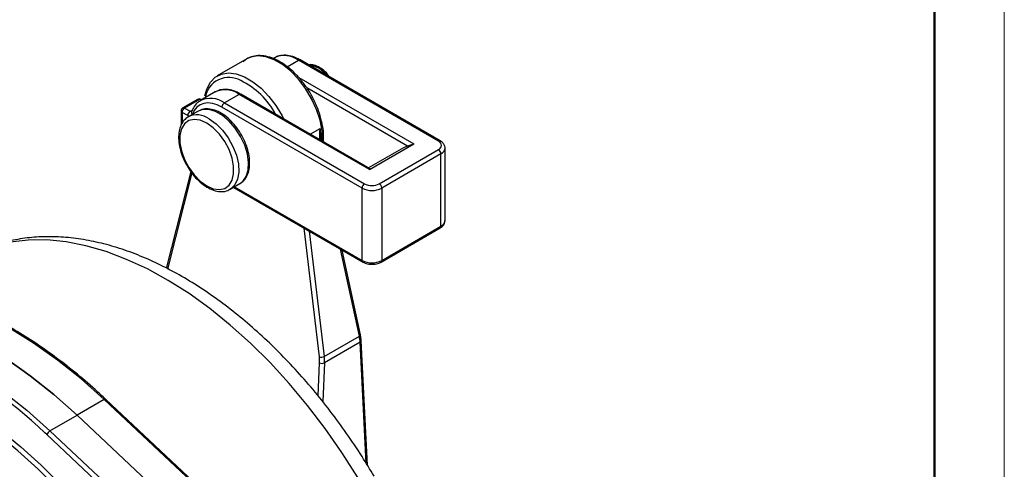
# Model space of a CAD drawing. Header units: millimetres. Extents: x 0 to 420, y 0 to 297.
# Tile 11 of 12: x 349 to 420, y 201 to 233. Entities that reach past the tile are written whole.
import ezdxf

# ---------------------------------------------------------------- set-up
doc = ezdxf.new("R2010")
doc.units = ezdxf.units.MM
doc.layers.add('ОСНОВНОЙ', color=7, linetype='Continuous', lineweight=25)

msp = doc.modelspace()

# ---------------------------------------------------------------- linework, layer by layer
at = {"color": 7, "linetype": 'Continuous', "lineweight": 18}
msp.add_line((420, 297), (420, 0), dxfattribs=at)
at = {"color": 7, "linetype": 'Continuous', "lineweight": 50}
msp.add_line((415, 5), (415, 292), dxfattribs=at)
at = {"color": 7, "linetype": 'Continuous', "lineweight": 25}
for p, q in [((365.689027, 230.070389), (363.567707, 228.845777)), ((367.669414, 230.143319), (367.5708, 230.08639)), ((379.42933, 224.173424), (369.381775, 229.973753)), ((379.554319, 224.185801), (369.506764, 229.98613)), ((363.426773, 227.694094), (362.366113, 227.081788)), ((365.139134, 227.524529), (364.078474, 226.912223)), ((374.479582, 222.132403), (365.139134, 227.524529)), ((374.51783, 222.194855), (365.264124, 227.536906)), ((362.157, 227.165362), (361.09634, 226.553056)), ((362.28199, 227.152985), (361.22133, 226.540679)), ((362.458931, 227.135371), (362.40698, 227.165362)), ((362.626306, 227.305512), (362.612607, 227.224086)), ((364.078474, 226.912223), (374.126029, 221.111893)), ((360.97133, 226.336543), (360.97133, 225.32646)), ((361.445519, 226.00302), (361.044553, 226.234492)), ((361.22133, 226.540679), (361.622295, 226.309206)), ((362.196326, 226.322091), (361.489219, 225.913887)), ((361.721369, 226.272131), (361.722619, 226.273842)), ((373.949252, 220.805707), (363.901697, 226.606037)), ((374.479582, 222.132403), (377.661563, 223.969321)), ((377.218226, 223.817017), (376.916068, 223.68912)), ((376.916068, 223.68912), (374.422737, 222.249751)), ((375.186689, 221.111893), (379.42933, 223.561117)), ((379.606106, 223.254931), (375.363466, 220.805707)), ((379.606106, 218.069897), (379.606106, 223.254931)), ((379.898999, 218.478101), (379.898999, 223.663135)), ((361.661718, 221.993815), (359.931585, 215.141571)), ((364.488975, 220.717594), (365.196082, 221.125798)), ((364.731328, 220.857502), (374.001039, 215.506212)), ((373.949252, 215.620673), (373.949252, 220.805707)), ((375.363466, 220.805707), (375.363466, 215.620673)), ((375.311679, 215.506212), (379.554319, 217.955436)), ((375.363466, 215.620673), (379.606106, 218.069897)), ((373.826759, 210.299541), (372.517567, 216.362602)), ((371.237569, 208.735919), (373.755307, 210.189378)), ((373.812536, 209.75359), (371.257541, 208.278623)), ((374.333335, 200.94632), (373.885445, 209.868176)), ((355.461237, 205.647598), (353.516693, 204.525037)), ((365.993149, 195.773736), (355.461237, 205.647598)), ((366.111493, 195.791636), (355.57958, 205.665498)), ((351.57215, 203.402475), (353.516693, 204.525037)), ((364.048606, 194.651175), (353.516693, 204.525037)), ((351.57215, 203.402475), (362.104062, 193.528613))]:
    msp.add_line(p, q, dxfattribs=at)
at = {"color": 8, "linetype": 'Continuous', "lineweight": 25}
for p, q in [((368.571072, 229.505745), (369.381775, 229.973753)), ((369.407133, 228.734502), (377.661563, 223.969321)), ((377.218226, 223.817017), (369.979365, 227.995923)), ((362.385716, 227.093105), (362.28199, 227.152985)), ((361.044553, 226.234492), (361.044553, 225.440341)), ((361.622295, 226.309206), (361.780977, 226.400811)), ((370.233718, 224.668021), (370.935114, 225.072928)), ((361.740855, 221.894647), (359.997481, 214.989961)), ((364.804572, 220.899784), (373.949252, 215.620673)), ((370.888156, 208.702909), (369.787327, 217.938735)), ((370.166785, 217.719679), (371.237569, 208.735919)), ((373.755307, 210.189378), (372.408765, 216.425411)), ((374.247633, 201.086576), (373.812536, 209.75359)), ((370.791671, 205.917378), (370.904267, 208.290267)), ((371.257541, 208.278623), (371.125749, 205.501201)), ((351.342729, 203.135942), (351.19771, 203.271285)), ((361.097917, 193.990273), (351.342729, 203.135942))]:
    msp.add_line(p, q, dxfattribs=at)
at = {"color": 8, "linetype": 'Continuous', "lineweight": 25, "flags": 128}
for points in [[(371.11699, 224.158118), (371.118329, 224.192197), (371.085165, 224.905401), (370.939401, 225.663976), (370.686255, 226.440773), (370.334785, 227.207993), (369.897571, 227.93818), (369.390259, 228.605201), (368.831004, 229.185186), (368.239821, 229.657378), (367.637867, 230.004879), (367.046684, 230.215252), (366.487429, 230.280969), (365.980117, 230.199678), (365.689027, 230.070389)], [(365.196082, 221.125798), (365.397764, 221.278842), (365.644034, 221.62924), (365.785296, 222.092565), (365.813935, 222.643837), (365.728406, 223.253339), (365.533321, 223.888211), (365.239196, 224.514227), (364.861888, 225.097639), (364.421738, 225.606995), (363.942474, 226.014835), (363.449933, 226.299172), (362.970669, 226.444679), (362.530519, 226.44351), (362.196326, 226.322091)], [(362.989097, 225.765363), (363.478307, 225.416918), (363.941144, 224.955198), (364.352655, 224.405095), (364.690657, 223.796264), (364.936927, 223.161528), (365.07819, 222.535105), (365.106828, 221.950767), (365.021299, 221.440015), (364.826214, 221.030384), (364.532089, 220.743957), (364.474516, 220.709406)], [(373.640988, 200.074328), (372.507728, 201.857047), (371.305652, 203.580171), (370.041273, 205.234365), (368.721441, 206.810666), (367.353307, 208.300532), (365.944286, 209.695891), (364.502012, 210.989182), (363.034298, 212.173398), (361.549099, 213.242122), (360.054461, 214.189563), (358.558483, 215.010589), (357.06927, 215.70075), (355.594892, 216.256306), (354.143337, 216.674248), (352.722471, 216.952311), (351.339992, 217.088988), (350.003391, 217.083539), (348.71991, 216.935993), (347.496504, 216.64715), (346.339802, 216.218574), (345.433285, 215.757447)], [(373.755307, 210.189378), (373.785825, 210.212551), (373.80864, 210.23702), (373.822888, 210.261859), (373.828032, 210.286126), (373.826759, 210.299541)], [(328.330499, 205.884219), (328.950002, 206.414573), (329.970962, 207.11845), (331.071844, 207.685588), (332.246636, 208.112889), (333.488922, 208.398019), (334.791916, 208.539421), (336.148502, 208.536323), (337.551271, 208.388741), (338.992561, 208.097481), (340.4645, 207.664135), (341.95905, 207.091069), (343.468047, 206.381413), (344.983251, 205.539043), (346.496384, 204.56856), (347.999184, 203.475263), (349.483443, 202.265125), (350.941053, 200.944754), (352.364054, 199.521363), (352.933945, 198.911661)], [(357.941083, 191.717071), (357.269799, 192.764766), (356.07086, 194.502418), (354.808329, 196.171677), (353.489101, 197.763427), (352.120383, 199.268974), (350.709649, 200.680095), (349.264605, 201.989083), (347.793142, 203.188789), (346.303297, 204.27266), (344.803207, 205.234778), (343.301066, 206.069886), (341.805077, 206.773424), (340.323412, 207.34155), (338.864161, 207.77116), (338.219476, 207.918117)], [(355.461237, 205.647598), (355.494713, 205.664346), (355.524879, 205.67413), (355.550577, 205.676574), (355.570818, 205.671583), (355.57958, 205.665498)]]:
    msp.add_lwpolyline(points, dxfattribs=at)
at = {"color": 7, "linetype": 'Continuous', "lineweight": 25, "flags": 128}
for points in [[(362.685859, 227.407281), (362.816967, 227.903733), (363.070113, 228.388253), (363.421583, 228.749676), (363.858797, 228.975066), (364.366109, 229.056357), (364.925364, 228.99064), (365.516547, 228.780266), (366.118501, 228.432766), (366.709684, 227.960574), (367.268939, 227.380589), (367.776251, 226.713568), (368.213465, 225.983381), (368.320435, 225.772535)], [(363.901697, 226.606037), (363.555612, 226.774839), (363.217801, 226.877628), (362.89634, 226.911947), (362.598912, 226.876976), (362.33263, 226.77355), (362.103857, 226.604143), (361.918064, 226.372804), (361.779693, 226.085063)], [(362.81232, 225.459177), (362.34696, 225.662573), (361.908646, 225.72365), (361.522849, 225.638857), (361.211992, 225.413121), (360.99414, 225.059563), (360.881954, 224.598729), (360.881954, 224.057402), (360.99414, 223.467042), (361.211992, 222.861957), (361.522849, 222.277314), (361.908646, 221.747089), (362.34696, 221.302099), (362.81232, 220.968202), (363.27768, 220.764806), (363.715995, 220.703729), (364.101791, 220.788522), (364.412648, 221.014258), (364.6305, 221.367816), (364.742686, 221.828649), (364.742686, 222.369977), (364.6305, 222.960337), (364.412648, 223.565422), (364.101791, 224.150065), (363.715995, 224.68029), (363.27768, 225.12528), (362.81232, 225.459177)], [(355.461237, 205.647598), (353.79771, 207.128401), (352.104893, 208.479545), (350.392458, 209.693312), (348.670185, 210.762769), (346.947911, 211.681807), (345.235476, 212.445176), (343.542659, 213.048516), (341.879132, 213.48838)], [(353.516693, 204.525037), (351.853166, 206.00584), (350.16035, 207.356984), (348.447914, 208.570751), (346.725641, 209.640208), (345.003368, 210.559246), (343.290932, 211.322615), (341.598116, 211.925954), (339.934588, 212.365819)], [(339.934588, 212.365819), (341.598116, 211.925954), (343.290932, 211.322615), (345.003368, 210.559246), (346.725641, 209.640208), (348.447914, 208.570751), (350.16035, 207.356984), (351.853166, 206.00584), (353.516693, 204.525037)], [(337.990045, 211.243258), (339.653572, 210.803393), (341.346388, 210.200053), (343.058824, 209.436685), (344.781097, 208.517647), (346.503371, 207.44819), (348.215806, 206.234423), (349.908622, 204.883279), (351.57215, 203.402475)]]:
    msp.add_lwpolyline(points, dxfattribs=at)
at = {"color": 8, "linetype": 'Continuous', "lineweight": 25}
for centre, radius, start, end in [((368.382857, 228.617101), 1.684738, 53.63539973, 115.05414184), ((369.455005, 229.871533), 0.125744, 65.69288095, 125.61757748), ((369.928921, 227.806232), 1.835478, 36.0061358, 83.99924073), ((364.404242, 227.015815), 1.720485, 60.24209704, 171.28039155), ((364.140217, 226.167877), 1.684738, 53.63539973, 115.05414184), ((365.212364, 227.422309), 0.125744, 65.69288095, 125.61757748), ((362.20876, 227.050764), 0.125744, 54.38242252, 114.30711905), ((362.35522, 227.050764), 0.125744, 65.69288095, 125.61757748), ((363.083857, 225.56835), 1.671902, 53.49440822, 116.60881103), ((361.096444, 226.34902), 0.125735, 185.69479925, 245.62534171), ((361.1481, 226.438458), 0.125744, 54.38242252, 114.30711905), ((361.624501, 226.29752), 0.344623, 238.71085645, 260.15602806), ((362.118253, 224.598536), 1.455972, 53.26471167, 116.54641708), ((361.701395, 226.430082), 0.144456, 236.79985321, 277.48912087), ((361.892498, 226.222855), 0.178078, 163.91626499, 230.69403449), ((379.501882, 224.078025), 0.119853, 64.04049923, 127.25370259), ((379.398367, 223.713249), 0.5032, 294.38310977, 354.20828729), ((379.398542, 218.528007), 0.502939, 294.37465829, 354.30520075), ((379.483606, 218.056375), 0.123244, 305.0133329, 6.2988475), ((374.074421, 215.608356), 0.125774, 174.38020086, 234.29530717), ((375.244555, 215.605529), 0.119871, 304.03741417, 7.25773096), ((373.751859, 209.872692), 0.133668, 296.99681018, 358.03653206)]:
    msp.add_arc(centre, radius, start, end, dxfattribs=at)
at = {"color": 7, "linetype": 'Continuous', "lineweight": 25}
for centre, radius, start, end in [((362.790193, 223.463116), 5.617487, 28.02323349, 63.9382058), ((362.28199, 226.948849), 0.25, 60.00268827, 119.99731173), ((364.285501, 226.588572), 0.384201, 122.60547834, 177.39452151), ((361.22133, 226.336543), 0.25, 119.99731173, 180), ((361.428357, 226.217027), 0.384201, 122.60547834, 177.39452151), ((361.829323, 225.985555), 0.384201, 122.60547834, 177.39452151), ((379.313134, 223.86727), 0.327461, 290.7834208, 69.2165792), ((379.222302, 223.237466), 0.384201, 2.60547849, 57.39452166), ((374.333056, 220.788242), 0.384201, 122.60547834, 177.39452151), ((374.656359, 222.135426), 1.152766, 242.60967224, 297.39032776), ((374.979661, 220.788242), 0.384201, 2.60547849, 57.39452166), ((374.656359, 222.170418), 1.537022, 242.60967224, 297.39032776), ((374.656359, 216.985384), 1.537022, 242.60967224, 297.39032776), ((327.415614, 178.341611), 34.45398, 46.34955514, 63.44511921), ((371.016867, 209.206273), 0.51956, 255.6566615, 295.13715497), ((371.092891, 208.648146), 0.404545, 242.20802382, 294.01639194), ((351.855323, 202.926728), 0.553645, 120.76184545, 157.79730922)]:
    msp.add_arc(centre, radius, start, end, dxfattribs=at)
at = {"color": 8, "linetype": 'Continuous', "lineweight": 25}
msp.add_ellipse((367.86194, 226.128773), major_axis=(-2.438617, 3.786421), ratio=0.542145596, start_param=3.874201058, end_param=4.110054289, dxfattribs=at)
at = {"color": 7, "linetype": 'Continuous', "lineweight": 25}
for centre, major_axis, ratio, start_param, end_param in [((372.044769, 210.7741), (-1.340105, 2.11229), 0.547440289, 3.90417892, 4.113537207), ((369.313277, 209.208726), (-1.023571, 2.005822), 0.608879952, 3.958567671, 4.167925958), ((369.489774, 209.299133), (-1.149228, 2.222104), 0.605831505, 3.955107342, 4.16446563)]:
    msp.add_ellipse(centre, major_axis=major_axis, ratio=ratio, start_param=start_param, end_param=end_param, dxfattribs=at)
for points, knots in [([(370.481037, 227.132152), (370.436731, 227.226024), (370.279929, 227.558238), (369.930583, 228.094021), (369.450029, 228.71312), (368.917308, 229.252488), (368.353898, 229.697435), (367.773538, 230.032789), (367.193369, 230.245441), (366.630172, 230.326569), (366.109616, 230.264079), (365.693797, 230.105282), (365.493481, 229.922865), (365.416445, 229.852711)], [0, 0, 0, 0, 0.039357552, 0.139286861, 0.23928004, 0.339424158, 0.43982974, 0.54058302, 0.641663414, 0.742549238, 0.842110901, 0.939279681, 1, 1, 1, 1]), ([(369.506764, 229.98613), (369.417171, 230.034389), (369.157241, 230.174394), (368.723938, 230.313791), (368.236845, 230.337718), (367.879911, 230.27241), (367.722288, 230.16104), (367.687398, 230.136388)], [0, 0, 0, 0, 0.139459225, 0.404598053, 0.669023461, 0.926737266, 1, 1, 1, 1]), ([(371.638239, 228.755657), (371.558091, 228.859787), (371.370422, 229.103611), (371.016562, 229.393719), (370.628465, 229.59156), (370.318198, 229.67226), (370.159315, 229.6423), (370.116384, 229.634205)], [0, 0, 0, 0, 0.185565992, 0.434509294, 0.686667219, 0.915335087, 1, 1, 1, 1]), ([(365.264124, 227.536906), (365.17453, 227.585164), (364.9146, 227.72517), (364.481297, 227.864567), (363.994205, 227.888493), (363.63727, 227.823185), (363.479647, 227.711816), (363.444757, 227.687163)], [0, 0, 0, 0, 0.139459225, 0.404598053, 0.669023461, 0.926737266, 1, 1, 1, 1]), ([(362.338602, 227.044884), (362.266216, 227.002264), (362.0707, 226.887149), (361.866229, 226.612514), (361.763508, 226.371147), (361.721369, 226.272131)], [0, 0, 0, 0, 0.257456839, 0.695389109, 1, 1, 1, 1]), ([(371.170267, 224.127362), (371.181546, 224.268373), (371.209814, 224.621792), (371.137727, 225.247629), (370.968177, 225.970587), (370.746944, 226.609948), (370.55386, 226.989137), (370.481037, 227.132152)], [0, 0, 0, 0, 0.155616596, 0.390024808, 0.624358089, 0.858323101, 1, 1, 1, 1]), ([(365.201857, 221.135904), (365.303988, 221.206692), (365.517316, 221.354552), (365.735477, 221.712955), (365.871446, 222.155995), (365.906685, 222.676459), (365.839511, 223.250398), (365.671926, 223.849333), (365.413257, 224.442673), (365.076094, 225.00305), (364.675651, 225.504979), (364.228816, 225.925624), (363.753726, 226.244298), (363.267673, 226.445194), (362.796921, 226.504757), (362.410397, 226.449569), (362.223272, 226.322488), (362.15556, 226.276503)], [0, 0, 0, 0, 0.059571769, 0.124430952, 0.190880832, 0.259626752, 0.329549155, 0.399534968, 0.469362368, 0.539122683, 0.608967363, 0.679028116, 0.74948745, 0.820446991, 0.891417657, 0.96070885, 1, 1, 1, 1]), ([(361.468055, 225.891474), (361.371477, 225.824275), (361.163859, 225.679816), (360.949982, 225.326556), (360.813776, 224.883716), (360.77877, 224.363308), (360.845244, 223.788929), (361.015399, 223.191702), (361.229098, 222.67725), (361.410662, 222.388926), (361.476752, 222.283975)], [0, 0, 0, 0, 0.111448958, 0.239586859, 0.370867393, 0.506684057, 0.644825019, 0.783091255, 0.921044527, 1, 1, 1, 1]), ([(377.661563, 223.969321), (377.649749, 223.962999), (377.623254, 223.948819), (377.562549, 223.923911), (377.467807, 223.890873), (377.338669, 223.851883), (377.261509, 223.829547), (377.218226, 223.817017)], [0, 0, 0, 0, 0.081634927, 0.183080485, 0.343057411, 0.631487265, 1, 1, 1, 1]), ([(379.895659, 223.662708), (379.896766, 223.667965), (379.914055, 223.750038), (379.845878, 223.911536), (379.719861, 224.078438), (379.602596, 224.154491), (379.554319, 224.185801)], [0, 0, 0, 0, 0.0251584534, 0.3927717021, 0.7500138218, 1, 1, 1, 1]), ([(361.476752, 222.283975), (361.52312, 222.203888), (361.678178, 221.936069), (362.012256, 221.536449), (362.455794, 221.113564), (362.93171, 220.795624), (363.417782, 220.594042), (363.887631, 220.536469), (364.249722, 220.582108), (364.416157, 220.692157), (364.462379, 220.72272)], [0, 0, 0, 0, 0.0623309, 0.208442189, 0.35500549, 0.502402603, 0.650846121, 0.799312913, 0.944266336, 1, 1, 1, 1]), ([(374.51639, 222.192537), (374.519729, 222.191562), (374.53079, 222.188332), (374.529722, 222.174421), (374.513773, 222.155062), (374.494127, 222.140935), (374.481623, 222.1336), (374.479582, 222.132403)], [0, 0, 0, 0, 0.16395025, 0.543145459, 0.772697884, 0.962900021, 1, 1, 1, 1]), ([(379.554319, 217.955436), (379.605273, 217.989155), (379.732304, 218.07322), (379.870351, 218.250862), (379.887799, 218.407234), (379.895659, 218.477674)], [0, 0, 0, 0, 0.26903377, 0.670723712, 1, 1, 1, 1]), ([(374.807453, 200.170404), (374.527099, 200.637581), (373.902262, 201.678794), (372.85088, 203.234974), (371.675338, 204.840166), (370.440477, 206.37771), (369.1543, 207.841971), (367.821585, 209.225436), (366.448108, 210.521423), (365.039486, 211.723354), (363.60148, 212.824931), (362.139939, 213.820059), (360.660883, 214.702835), (359.170687, 215.467483), (357.676347, 216.108371), (356.185589, 216.620242), (354.706951, 216.998495), (353.24969, 217.239613), (351.823742, 217.341433), (350.438937, 217.304034), (349.105528, 217.127925), (347.829295, 216.820855), (346.626941, 216.371383), (345.809378, 215.998711), (345.417176, 215.74284), (345.378249, 215.717443)], [0, 0, 0, 0, 0.037324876, 0.083187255, 0.129070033, 0.174985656, 0.220946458, 0.266964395, 0.313050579, 0.359214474, 0.405462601, 0.451796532, 0.498209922, 0.544684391, 0.591176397, 0.637610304, 0.683891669, 0.729901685, 0.775510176, 0.820599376, 0.865093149, 0.908981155, 0.952328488, 0.9952684, 1, 1, 1, 1]), ([(374.001039, 215.506212), (374.055948, 215.478473), (374.210973, 215.40016), (374.522415, 215.336903), (374.89768, 215.350064), (375.160908, 215.425232), (375.283446, 215.491048), (375.311679, 215.506212)], [0, 0, 0, 0, 0.144234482, 0.407212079, 0.670874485, 0.924170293, 1, 1, 1, 1]), ([(355.57958, 205.665498), (355.326321, 205.899568), (354.591869, 206.578371), (353.354942, 207.629562), (351.867039, 208.781458), (350.364311, 209.826134), (348.853808, 210.760521), (347.341912, 211.579856), (345.835034, 212.281185), (344.340262, 212.85886), (343.056314, 213.25864), (342.278245, 213.439295), (341.984805, 213.507427)], [0, 0, 0, 0, 0.057606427, 0.167058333, 0.276539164, 0.386036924, 0.495551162, 0.605079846, 0.714618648, 0.824157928, 0.933683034, 1, 1, 1, 1]), ([(373.885445, 209.868176), (373.883287, 209.903233), (373.874685, 210.042953), (373.847284, 210.189651), (373.826759, 210.299541)], [0, 0, 0, 0, 0.25091411, 1, 1, 1, 1])]:
    msp.add_open_spline(points, degree=3, knots=knots, dxfattribs=at)
at = {"color": 8, "linetype": 'Continuous', "lineweight": 25}
for points, knots in [([(370.90918, 224.278084), (370.915035, 224.539467), (370.920955, 224.803787), (370.934958, 225.069969), (370.935114, 225.072928)], [0, 0, 0, 0, 0.988883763, 1, 1, 1, 1]), ([(370.935114, 225.072928), (370.935341, 225.070002), (370.957307, 224.787529), (370.962243, 224.514667), (370.967128, 224.244632)], [0, 0, 0, 0, 0.0103590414, 1, 1, 1, 1])]:
    msp.add_open_spline(points, degree=3, knots=knots, dxfattribs=at)
at = {"layer": 'ОСНОВНОЙ', "linetype": 'Continuous', "lineweight": 18}
msp.add_line((415, 292), (415, 5), dxfattribs=at)

doc.saveas('drawing.dxf')
